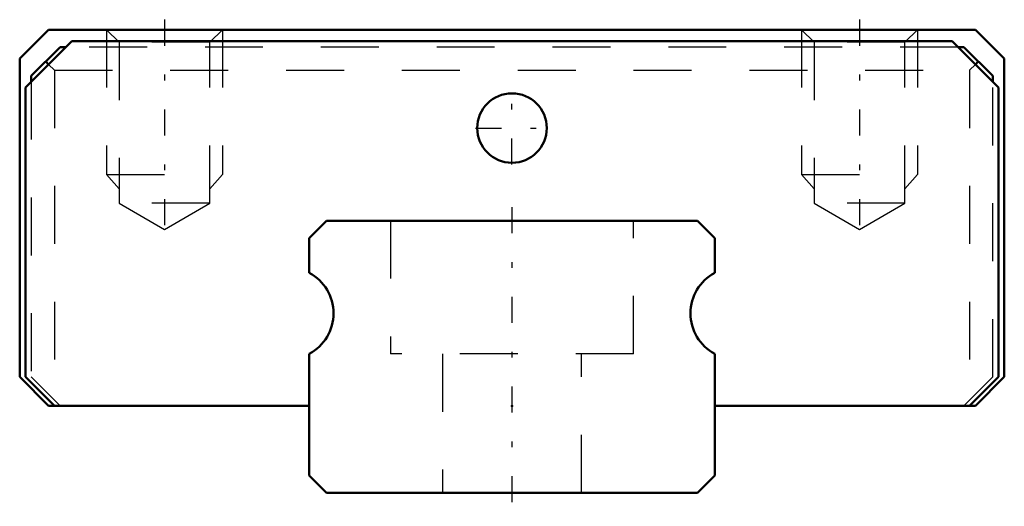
# Model space of a CAD drawing. Header units: millimetres. Extents: x -8.5 to 8.5, y -0.2 to 8.2.
import ezdxf

# ---------------------------------------------------------------- set-up
doc = ezdxf.new("R2010")
doc.units = ezdxf.units.MM
doc.linetypes.add('Center', pattern=[1.5, 0.45, -0.5, 0.05, -0.5])
doc.linetypes.add('Dashed', pattern=[2, 1, -1])
for name, color, linetype, lineweight in [('2d ConnectionPoints', 7, 'Continuous', 50), ('AM_0', 7, 'Continuous', 50), ('AM_5', 3, 'Continuous', 25), ('AM_7', 7, 'Center', 25), ('AM_9', 6, 'Dashed', 25)]:
    doc.layers.add(name, color=color, linetype=linetype, lineweight=lineweight)

# ---------------------------------------------------------------- blocks, each defined once
blk = doc.blocks.new('1_RSX7NMUU1_Slider_0_in_RSX7NMUU48LMG90W850001_2')
at = {"layer": 'AM_0'}
for p, q in [((-8, 8), (-8.5, 7.5)), ((8, 8), (-8, 8)), ((8.5, 7.5), (8, 8)), ((-7.6, 7.8), (-8.4, 7)), ((-7.8, 7.7), (-8.3, 7.2)), ((-7.7, 7.7), (-7.8, 7.7)), ((7.6, 7.8), (-7.6, 7.8)), ((8.4, 7), (7.6, 7.8)), ((7.8, 7.7), (7.7, 7.7)), ((8.3, 7.2), (7.8, 7.7)), ((-8.5, 7.5), (-8.5, 2)), ((8.5, 2), (8.5, 7.5)), ((-8.05, 7.45), (-8, 7.4)), ((8, 7.4), (8.05, 7.45)), ((-8.3, 7.2), (-8.3, 7.1)), ((8.3, 7.1), (8.3, 7.2)), ((-8.4, 7), (-8.4, 2)), ((8.4, 2), (8.4, 7)), ((-8.5, 2), (-8, 1.5)), ((-8.4, 2), (-7.9, 1.5)), ((7.9, 1.5), (8.4, 2)), ((8, 1.5), (8.5, 2)), ((-8, 1.5), (-3.5, 1.5)), ((3.5, 1.5), (8, 1.5))]:
    blk.add_line(p, q, dxfattribs=at)
blk.add_circle((0, 6.3), 0.6, dxfattribs=at)
at = {"layer": 'AM_5', "linetype": 'Dashed'}
for p, q in [((-7, 8), (-7, 5.5)), ((-5, 8), (-5, 5.5)), ((5, 8), (5, 5.5)), ((7, 8), (7, 5.5)), ((-6.783, 5.25), (-7, 5.5)), ((-7, 5.5), (-5, 5.5)), ((-5.216, 5.25), (-5, 5.5)), ((5.217, 5.25), (5, 5.5)), ((5, 5.5), (7, 5.5)), ((6.784, 5.25), (7, 5.5))]:
    blk.add_line(p, q, dxfattribs=at)
at = {"layer": 'AM_7'}
for p, q in [((-6, 8.173), (-6, 4.375)), ((6, 8.173), (6, 4.375)), ((0, 5.67), (0, 6.93)), ((-0.63, 6.3), (0.63, 6.3))]:
    blk.add_line(p, q, dxfattribs=at)
at = {"layer": 'AM_9'}
for p, q in [((-7, 8), (-6.783, 7.784)), ((-5.216, 7.784), (-5, 8)), ((5, 8), (5.217, 7.784)), ((6.784, 7.784), (7, 8)), ((7.7, 7.7), (-7.7, 7.7)), ((-6.783, 7.784), (-6.783, 5)), ((-5.216, 7.784), (-6.783, 7.784)), ((-5.216, 5), (-5.216, 7.784)), ((5.217, 7.784), (5.217, 5)), ((6.784, 7.784), (5.217, 7.784)), ((6.784, 5), (6.784, 7.784)), ((-8, 7.4), (-7.9, 7.3)), ((7.9, 7.3), (8, 7.4)), ((-7.9, 7.3), (-7.9, 1.6)), ((-7.9, 7.3), (7.9, 7.3)), ((7.9, 7.3), (7.9, 1.6)), ((-8.3, 7.1), (-8.3, 2)), ((8.3, 2), (8.3, 7.1)), ((-6.783, 5), (-6, 4.548)), ((-5.216, 5), (-6.783, 5)), ((-6, 4.548), (-5.216, 5)), ((5.217, 5), (6, 4.548)), ((6.784, 5), (5.217, 5)), ((6, 4.548), (6.784, 5)), ((-8.3, 2), (-7.8, 1.5)), ((7.8, 1.5), (8.3, 2))]:
    blk.add_line(p, q, dxfattribs=at)
blk = doc.blocks.new('2_RSX7M489_Track_0_in_RSX7NMUU48LMG90W850001_2')
at = {"layer": 'AM_0'}
for p, q in [((-3.2, 4.7), (-3.5, 4.4)), ((3.2, 4.7), (-3.2, 4.7)), ((3.5, 4.4), (3.2, 4.7)), ((-3.5, 4.4), (-3.5, 3.798)), ((3.5, 3.798), (3.5, 4.4)), ((-3.5, 2.402), (-3.5, 0.3)), ((3.5, 0.3), (3.5, 2.402)), ((-3.5, 0.3), (-3.2, 0)), ((3.2, 0), (3.5, 0.3)), ((-3.2, 0), (3.2, 0))]:
    blk.add_line(p, q, dxfattribs=at)
for centre, start, end in [((-3.87, 3.1), 297.9275, 62.0725), ((3.87, 3.1), 117.9275, 242.0725)]:
    blk.add_arc(centre, 0.79, start, end, dxfattribs=at)
at = {"layer": 'AM_7'}
blk.add_line((0, 4.935), (0, -0.235), dxfattribs=at)
at = {"layer": 'AM_9'}
for p, q in [((-2.1, 4.7), (-2.1, 2.4)), ((2.1, 2.4), (2.1, 4.7)), ((2.1, 2.4), (-2.1, 2.4)), ((-1.2, 2.4), (-1.2, 0)), ((1.2, 0), (1.2, 2.4))]:
    blk.add_line(p, q, dxfattribs=at)

msp = doc.modelspace()

# ---------------------------------------------------------------- linework, layer by layer
at = {"layer": '2d ConnectionPoints'}
for p in [(0, 1.5), (0, 0), (0, 0)]:
    msp.add_point(p, dxfattribs=at)

# ---------------------------------------------------------------- block references
for name in ['1_RSX7NMUU1_Slider_0_in_RSX7NMUU48LMG90W850001_2', '2_RSX7M489_Track_0_in_RSX7NMUU48LMG90W850001_2']:
    msp.add_blockref(name, (0, 0))

doc.saveas('drawing.dxf')
